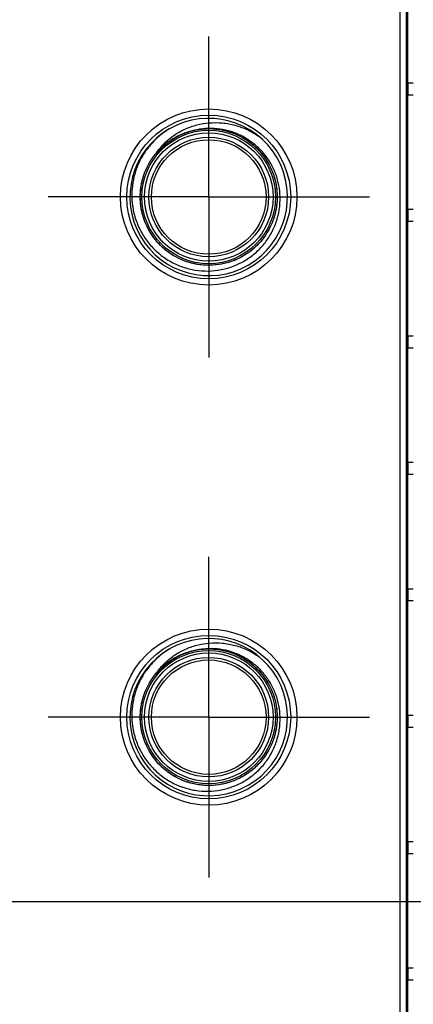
# Model space of a CAD drawing. Header units: inches. Extents: x 0.2 to 16.8, y 0.1 to 10.8.
# Tile 5 of 23: x 4.052 to 4.677, y 5.518 to 7.083. Entities that reach past the tile are written whole.
import ezdxf

# ---------------------------------------------------------------- set-up
doc = ezdxf.new("R2010")
doc.units = ezdxf.units.IN
doc.header["$LTSCALE"] = 0.935
doc.header["$MEASUREMENT"] = 0
doc.linetypes.add('CENTER', pattern=[0.6, 0.375, -0.075, 0.075, -0.075])
doc.layers.get('0').update_dxf_attribs({"linetype": 'CONTINUOUS'})
doc.layers.add('DEFAULT_1', color=7, linetype='CENTER')
doc.layers.add('DIMENSIONS', color=7, linetype='CONTINUOUS')
doc.styles.get("Standard").update_dxf_attribs({"font": 'txt', "width": 0.8})
doc.dimstyles.new('DIMSTYLE_1', dxfattribs={"dimtxt": 0.125, "dimasz": 0.18, "dimexe": 0.18, "dimexo": 0.0625, "dimgap": 0.09, "dimtad": 0, "dimtih": 1, "dimtoh": 1, "dimdec": 3, "dimzin": 4, "dimdsep": 46, "dimtxsty": 'STANDARD', "dimblk": '_FILLED', "dimblk1": '_FILLED', "dimblk2": '_FILLED', "dimcen": 0.09, "dimadec": 0, "dimazin": 0, "dimtp": 0.001, "dimtm": 0.001, "dimtfac": 1, "dimtdec": 3, "dimtofl": 0, "dimtmove": 0, "dimatfit": 3, "dimldrblk": '_FILLED', "dimfxl": 1, "dimtolj": 1, "dimtzin": 4, "dimarcsym": 0})

# ---------------------------------------------------------------- blocks, each defined once
blk = doc.blocks.new('*D2')
at = {"layer": 'DIMENSIONS', "color": 2, "linetype": 'CONTINUOUS'}
blk.add_line((5.2808, 5.6809), (2.3895, 5.6809), dxfattribs=at)
at = {"layer": 'DIMENSIONS', "color": 2, "linetype": 'CONTINUOUS', "width": 0.8}
for s, p in [('2.360', (1.002, 5.6184)), ('[', (1.627, 5.6184)), ('59.94', (1.727, 5.6184)), (']', (2.227, 5.6184)), ('-', (0.902, 5.6184))]:
    blk.add_text(s, height=0.125, dxfattribs=at).set_placement(p)
blk = doc.blocks.new('_FILLED')
at = {"color": 0, "linetype": 'BYBLOCK'}
blk.add_solid([(0, 0), (-1, 0.1736), (-1, -0.1736)], dxfattribs=at)
blk = doc.blocks.new('*D3')
at = {"layer": 'DIMENSIONS', "color": 2, "linetype": 'CONTINUOUS'}
blk.add_line((5.3698, 5.1489), (6.1642, 5.1489), dxfattribs=at)
at = {"layer": 'DIMENSIONS', "color": 2, "linetype": 'CONTINUOUS', "width": 0.8}
for s, p in [('2X -', (6.2267, 5.0864)), ('2.892', (6.6267, 5.0864)), ('[', (7.2517, 5.0864)), ('73.45', (7.3517, 5.0864)), (']', (7.8517, 5.0864))]:
    blk.add_text(s, height=0.125, dxfattribs=at).set_placement(p)
blk = doc.blocks.new('*D4')
at = {"layer": 'DIMENSIONS', "color": 2, "linetype": 'CONTINUOUS'}
blk.add_line((4.6779, 3.2196), (2.3895, 3.2196), dxfattribs=at)
at = {"layer": 'DIMENSIONS', "color": 2, "linetype": 'CONTINUOUS', "width": 0.8}
for s, p in [('[', (1.527, 3.1571)), (']', (2.227, 3.1571)), ('4.821', (0.902, 3.1571)), ('122.45', (1.627, 3.1571)), ('-', (0.802, 3.1571))]:
    blk.add_text(s, height=0.125, dxfattribs=at).set_placement(p)
blk = doc.blocks.new('*D6')
at = {"layer": 'DIMENSIONS', "color": 2, "linetype": 'CONTINUOUS'}
blk.add_line((5.2448, 4.5189), (2.3895, 4.5189), dxfattribs=at)
at = {"layer": 'DIMENSIONS', "color": 2, "linetype": 'CONTINUOUS', "width": 0.8}
for s, p in [('[', (1.627, 4.4564)), (']', (2.227, 4.4564)), ('2X -', (0.602, 4.4564)), ('3.522', (1.002, 4.4564)), ('89.45', (1.727, 4.4564))]:
    blk.add_text(s, height=0.125, dxfattribs=at).set_placement(p)
blk = doc.blocks.new('*D16')
at = {"layer": 'DIMENSIONS', "color": 2, "linetype": 'CONTINUOUS'}
for p, q in [((5.1828, 8.5003), (5.1828, 8.85)), ((5.1078, 8.4442), (5.1828, 8.5003)), ((5.1078, 5.9789), (5.1078, 8.4442))]:
    blk.add_line(p, q, dxfattribs=at)
at = {"layer": 'DIMENSIONS', "color": 2, "linetype": 'CONTINUOUS', "width": 0.8}
for s, p in [(']', (5.2453, 10.1375)), ('44.11', (5.2453, 9.6375)), ('[', (5.2453, 9.5375)), ('1.737', (5.2453, 8.9125))]:
    blk.add_text(s, height=0.125, rotation=90, dxfattribs=at).set_placement(p)
blk = doc.blocks.new('*D19')
at = {"layer": 'DIMENSIONS', "color": 2, "linetype": 'CONTINUOUS'}
blk.add_line((5.3698, 6.8914), (6.1642, 6.8914), dxfattribs=at)
at = {"layer": 'DIMENSIONS', "color": 2, "linetype": 'CONTINUOUS', "width": 0.8}
for s, p in [('[', (6.9517, 6.8289)), (']', (7.5517, 6.8289)), ('1.149', (6.3267, 6.8289)), ('29.19', (7.0517, 6.8289)), ('-', (6.2267, 6.8289))]:
    blk.add_text(s, height=0.125, dxfattribs=at).set_placement(p)

msp = doc.modelspace()

# ---------------------------------------------------------------- linework, layer by layer
at = {"color": 7, "linetype": 'CONTINUOUS'}
for p, q in [((4.666, 3.0235), (4.666, 8.1614)), ((4.656, 4.0614), (4.656, 8.1314)), ((4.668, 3.7674), (4.668, 7.7674)), ((4.6686, 6.9636), (4.6686, 6.9826)), ((4.6686, 6.9826), (4.6766, 6.9826)), ((4.6686, 6.9636), (4.6766, 6.9636)), ((4.6686, 6.7627), (4.6686, 6.7817)), ((4.6686, 6.7817), (4.6766, 6.7817)), ((4.6686, 6.7627), (4.6766, 6.7627)), ((4.6686, 6.5617), (4.6686, 6.5807)), ((4.6686, 6.5807), (4.6766, 6.5807)), ((4.6686, 6.5617), (4.6766, 6.5617)), ((4.6686, 6.3608), (4.6686, 6.3798)), ((4.6686, 6.3798), (4.6766, 6.3798)), ((4.6686, 6.3608), (4.6766, 6.3608)), ((4.6686, 6.1598), (4.6686, 6.1788)), ((4.6686, 6.1788), (4.6766, 6.1788)), ((4.6686, 6.1598), (4.6766, 6.1598)), ((4.6686, 5.9589), (4.6686, 5.9779)), ((4.6686, 5.9779), (4.6766, 5.9779)), ((4.6686, 5.9589), (4.6766, 5.9589)), ((4.6686, 5.7769), (4.6766, 5.7769)), ((4.6686, 5.7579), (4.6686, 5.7769)), ((4.6686, 5.7579), (4.6766, 5.7579)), ((4.6686, 5.576), (4.6766, 5.576)), ((4.6686, 5.557), (4.6686, 5.576)), ((4.6686, 5.557), (4.6766, 5.557))]:
    msp.add_line(p, q, dxfattribs=at)
for centre, radius in [((4.3523, 6.8013), 0.14), ((4.3523, 6.8013), 0.13), ((4.3523, 6.8013), 0.106), ((4.3523, 6.8013), 0.102), ((4.3523, 6.8013), 0.095), ((4.3523, 6.8013), 0.091), ((4.3523, 5.9746), 0.14), ((4.3523, 5.9746), 0.13), ((4.3523, 5.9746), 0.106), ((4.3523, 5.9746), 0.102), ((4.3523, 5.9746), 0.095), ((4.3523, 5.9746), 0.091)]:
    msp.add_circle(centre, radius, dxfattribs=at)
for centre in [(4.3523, 6.8013), (4.3523, 5.9746)]:
    msp.add_arc(centre, 0.125, 120.0571, 119.8434, dxfattribs=at)
for points, knots in [([(4.2805, 6.8851), (4.281, 6.8856), (4.2861, 6.8908), (4.2968, 6.8997), (4.3143, 6.9096), (4.3333, 6.9164), (4.3534, 6.9197), (4.3741, 6.9196), (4.3946, 6.9158), (4.4145, 6.9084), (4.4267, 6.9013), (4.4326, 6.8972)], [0, 0, 0, 0, 0.01111, 0.13137, 0.251795, 0.372815, 0.495096, 0.618802, 0.743984, 0.871132, 1, 1, 1, 1]), ([(4.2899, 6.9097), (4.2846, 6.9064), (4.2744, 6.8992), (4.261, 6.8862), (4.2497, 6.8714), (4.2408, 6.8552), (4.2344, 6.8378), (4.2307, 6.8197), (4.2301, 6.8074), (4.2302, 6.8013)], [0, 0, 0, 0, 0.143932, 0.28873, 0.431332, 0.572837, 0.71578, 0.85872, 1, 1, 1, 1]), ([(4.2693, 6.8714), (4.2734, 6.8763), (4.2826, 6.8854), (4.2985, 6.8964), (4.3161, 6.9044), (4.3349, 6.9091), (4.3542, 6.9105), (4.3734, 6.9085), (4.392, 6.9031), (4.4093, 6.8945), (4.4248, 6.8829), (4.4381, 6.8689), (4.4486, 6.8527), (4.4562, 6.8349), (4.4605, 6.816), (4.4614, 6.7967), (4.4588, 6.7775), (4.453, 6.7591), (4.4439, 6.742), (4.432, 6.7268), (4.4176, 6.7139), (4.4011, 6.7037), (4.3832, 6.6966), (4.3642, 6.6928), (4.3449, 6.6924), (4.3258, 6.6954), (4.3075, 6.7018), (4.2906, 6.7112), (4.2757, 6.7235), (4.2632, 6.7383), (4.2534, 6.755), (4.2468, 6.7731), (4.2435, 6.7922), (4.2436, 6.8115), (4.2471, 6.8306), (4.2539, 6.8487), (4.2638, 6.8653), (4.2765, 6.8799), (4.2915, 6.892), (4.3085, 6.9013), (4.3268, 6.9075), (4.3459, 6.9103), (4.3652, 6.9098), (4.3842, 6.9058), (4.4021, 6.8985), (4.4185, 6.8882), (4.4327, 6.8752), (4.4445, 6.8598), (4.4534, 6.8426), (4.4591, 6.8241), (4.4614, 6.8049), (4.4603, 6.7856), (4.4559, 6.7668), (4.4481, 6.7491), (4.4374, 6.733), (4.424, 6.719), (4.4084, 6.7077), (4.391, 6.6992), (4.3724, 6.694), (4.3531, 6.6922), (4.3338, 6.6937), (4.3151, 6.6987), (4.2976, 6.7068), (4.2818, 6.718), (4.2682, 6.7317), (4.2572, 6.7477), (4.2492, 6.7653), (4.2445, 6.784), (4.2431, 6.8033), (4.2452, 6.8225), (4.2506, 6.8411), (4.2592, 6.8584), (4.2699, 6.8728), (4.2781, 6.8808), (4.2819, 6.8841)], [0, 0, 0, 0, 0.013931, 0.027862, 0.041793, 0.055724, 0.069655, 0.083587, 0.097518, 0.111449, 0.12538, 0.139311, 0.153242, 0.167173, 0.181104, 0.195035, 0.208966, 0.222897, 0.236829, 0.25076, 0.264691, 0.278622, 0.292553, 0.306484, 0.320415, 0.334346, 0.348277, 0.362208, 0.376139, 0.390071, 0.404002, 0.417933, 0.431864, 0.445795, 0.459726, 0.473657, 0.487588, 0.501519, 0.51545, 0.529381, 0.543313, 0.557244, 0.571175, 0.585106, 0.599037, 0.612968, 0.626899, 0.64083, 0.654761, 0.668692, 0.682623, 0.696555, 0.710486, 0.724417, 0.738348, 0.752279, 0.76621, 0.780141, 0.794072, 0.808003, 0.821934, 0.835865, 0.849797, 0.863728, 0.877659, 0.89159, 0.905521, 0.919452, 0.933383, 0.947314, 0.961245, 0.975176, 0.989107, 1, 1, 1, 1]), ([(4.283, 6.8849), (4.2879, 6.889), (4.2985, 6.8964), (4.3161, 6.9044), (4.3349, 6.9091), (4.3542, 6.9105), (4.3734, 6.9085), (4.392, 6.9031), (4.4093, 6.8945), (4.4248, 6.8829), (4.4381, 6.8689), (4.4486, 6.8527), (4.4562, 6.8349), (4.4605, 6.816), (4.4614, 6.7967), (4.4588, 6.7775), (4.453, 6.7591), (4.4439, 6.742), (4.432, 6.7268), (4.4176, 6.7139), (4.4011, 6.7037), (4.3832, 6.6966), (4.3642, 6.6928), (4.3449, 6.6924), (4.3258, 6.6954), (4.3075, 6.7018), (4.2906, 6.7112), (4.2757, 6.7235), (4.2632, 6.7383), (4.2534, 6.755), (4.2468, 6.7731), (4.2435, 6.7922), (4.2436, 6.8115), (4.2471, 6.8306), (4.2539, 6.8487), (4.2638, 6.8653), (4.2765, 6.8799), (4.2915, 6.892), (4.3085, 6.9013), (4.3268, 6.9075), (4.3459, 6.9103), (4.3652, 6.9098), (4.3842, 6.9058), (4.4021, 6.8985), (4.4185, 6.8882), (4.4327, 6.8752), (4.4445, 6.8598), (4.4534, 6.8426), (4.4591, 6.8241), (4.4614, 6.8049), (4.4603, 6.7856), (4.4559, 6.7668), (4.4481, 6.7491), (4.4374, 6.733), (4.424, 6.719), (4.4084, 6.7077), (4.391, 6.6992), (4.3724, 6.694), (4.3531, 6.6922), (4.3338, 6.6937), (4.3151, 6.6987), (4.2976, 6.7068), (4.2818, 6.718), (4.2682, 6.7317), (4.2572, 6.7477), (4.2492, 6.7653), (4.2445, 6.784), (4.2431, 6.8033), (4.2452, 6.8225), (4.2506, 6.8411), (4.2592, 6.8584), (4.2699, 6.8728), (4.2781, 6.8808), (4.2819, 6.8841)], [0, 0, 0, 0, 0.014128, 0.028256, 0.042384, 0.056512, 0.07064, 0.084767, 0.098895, 0.113023, 0.127151, 0.141279, 0.155407, 0.169535, 0.183663, 0.197791, 0.211919, 0.226047, 0.240174, 0.254302, 0.26843, 0.282558, 0.296686, 0.310814, 0.324942, 0.33907, 0.353198, 0.367326, 0.381453, 0.395581, 0.409709, 0.423837, 0.437965, 0.452093, 0.466221, 0.480349, 0.494477, 0.508605, 0.522733, 0.53686, 0.550988, 0.565116, 0.579244, 0.593372, 0.6075, 0.621628, 0.635756, 0.649884, 0.664012, 0.67814, 0.692267, 0.706395, 0.720523, 0.734651, 0.748779, 0.762907, 0.777035, 0.791163, 0.805291, 0.819419, 0.833547, 0.847674, 0.861802, 0.87593, 0.890058, 0.904186, 0.918314, 0.932442, 0.94657, 0.960698, 0.974826, 0.988954, 1, 1, 1, 1]), ([(4.283, 6.8849), (4.2879, 6.889), (4.2985, 6.8964), (4.3161, 6.9044), (4.3349, 6.9091), (4.3542, 6.9105), (4.3734, 6.9085), (4.392, 6.9031), (4.4093, 6.8945), (4.4248, 6.8829), (4.4381, 6.8689), (4.4486, 6.8527), (4.4562, 6.8349), (4.4605, 6.816), (4.4614, 6.7967), (4.4588, 6.7775), (4.453, 6.7591), (4.4439, 6.742), (4.432, 6.7268), (4.4176, 6.7139), (4.4011, 6.7037), (4.3832, 6.6966), (4.3642, 6.6928), (4.3449, 6.6924), (4.3258, 6.6954), (4.3075, 6.7018), (4.2906, 6.7112), (4.2757, 6.7235), (4.2632, 6.7383), (4.2534, 6.755), (4.2468, 6.7731), (4.2435, 6.7922), (4.2436, 6.8115), (4.2471, 6.8306), (4.2539, 6.8487), (4.2638, 6.8653), (4.2765, 6.8799), (4.2915, 6.892), (4.3085, 6.9013), (4.3268, 6.9075), (4.3459, 6.9103), (4.3652, 6.9098), (4.3842, 6.9058), (4.4021, 6.8985), (4.4185, 6.8882), (4.4327, 6.8752), (4.4445, 6.8598), (4.4534, 6.8426), (4.4591, 6.8241), (4.4614, 6.8049), (4.4603, 6.7856), (4.4559, 6.7668), (4.4481, 6.7491), (4.4374, 6.733), (4.424, 6.719), (4.4084, 6.7077), (4.391, 6.6992), (4.3724, 6.694), (4.3531, 6.6922), (4.3338, 6.6937), (4.3151, 6.6987), (4.2976, 6.7068), (4.2818, 6.718), (4.2682, 6.7317), (4.2572, 6.7477), (4.2492, 6.7653), (4.2445, 6.784), (4.2431, 6.8033), (4.2452, 6.8225), (4.2506, 6.8411), (4.2592, 6.8584), (4.2707, 6.8739), (4.2848, 6.8872), (4.301, 6.8977), (4.315, 6.9036), (4.3233, 6.906), (4.3255, 6.9066)], [0, 0, 0, 0, 0.013633, 0.027266, 0.040899, 0.054532, 0.068165, 0.081798, 0.09543, 0.109063, 0.122696, 0.136329, 0.149962, 0.163595, 0.177228, 0.190861, 0.204494, 0.218127, 0.23176, 0.245393, 0.259026, 0.272659, 0.286291, 0.299924, 0.313557, 0.32719, 0.340823, 0.354456, 0.368089, 0.381722, 0.395355, 0.408988, 0.422621, 0.436254, 0.449887, 0.463519, 0.477152, 0.490785, 0.504418, 0.518051, 0.531684, 0.545317, 0.55895, 0.572583, 0.586216, 0.599849, 0.613482, 0.627115, 0.640747, 0.65438, 0.668013, 0.681646, 0.695279, 0.708912, 0.722545, 0.736178, 0.749811, 0.763444, 0.777077, 0.79071, 0.804343, 0.817976, 0.831608, 0.845241, 0.858874, 0.872507, 0.88614, 0.899773, 0.913406, 0.927039, 0.940672, 0.954305, 0.967938, 0.981571, 0.995204, 1, 1, 1, 1]), ([(4.3304, 6.9077), (4.3319, 6.908), (4.3398, 6.9095), (4.3542, 6.9105), (4.3734, 6.9085), (4.392, 6.9031), (4.4093, 6.8945), (4.4248, 6.8829), (4.4381, 6.8689), (4.4486, 6.8527), (4.4562, 6.8349), (4.4605, 6.816), (4.4614, 6.7967), (4.4588, 6.7775), (4.453, 6.7591), (4.4439, 6.742), (4.432, 6.7268), (4.4176, 6.7139), (4.4011, 6.7037), (4.3832, 6.6966), (4.3642, 6.6928), (4.3449, 6.6924), (4.3258, 6.6954), (4.3075, 6.7018), (4.2906, 6.7112), (4.2757, 6.7235), (4.2632, 6.7383), (4.2534, 6.755), (4.2468, 6.7731), (4.2435, 6.7922), (4.2436, 6.8115), (4.2471, 6.8306), (4.2539, 6.8487), (4.2638, 6.8653), (4.2765, 6.8799), (4.2915, 6.892), (4.3085, 6.9013), (4.3268, 6.9075), (4.3459, 6.9103), (4.3652, 6.9098), (4.3842, 6.9058), (4.4021, 6.8985), (4.4185, 6.8882), (4.4327, 6.8752), (4.4445, 6.8598), (4.4534, 6.8426), (4.4591, 6.8241), (4.4614, 6.8049), (4.4603, 6.7856), (4.4559, 6.7668), (4.4481, 6.7491), (4.4374, 6.733), (4.424, 6.719), (4.4084, 6.7077), (4.391, 6.6992), (4.3724, 6.694), (4.3531, 6.6922), (4.3338, 6.6937), (4.3151, 6.6987), (4.2976, 6.7068), (4.2818, 6.718), (4.2682, 6.7317), (4.2572, 6.7477), (4.2492, 6.7653), (4.2445, 6.784), (4.2431, 6.8033), (4.2452, 6.8225), (4.2506, 6.8411), (4.2592, 6.8584), (4.2707, 6.8739), (4.2848, 6.8872), (4.301, 6.8977), (4.315, 6.9036), (4.3233, 6.906), (4.3255, 6.9066)], [0, 0, 0, 0, 0.003377, 0.017543, 0.031709, 0.045876, 0.060042, 0.074208, 0.088374, 0.102541, 0.116707, 0.130873, 0.145039, 0.159206, 0.173372, 0.187538, 0.201705, 0.215871, 0.230037, 0.244203, 0.25837, 0.272536, 0.286702, 0.300868, 0.315035, 0.329201, 0.343367, 0.357534, 0.3717, 0.385866, 0.400032, 0.414199, 0.428365, 0.442531, 0.456697, 0.470864, 0.48503, 0.499196, 0.513363, 0.527529, 0.541695, 0.555861, 0.570028, 0.584194, 0.59836, 0.612527, 0.626693, 0.640859, 0.655025, 0.669192, 0.683358, 0.697524, 0.71169, 0.725857, 0.740023, 0.754189, 0.768356, 0.782522, 0.796688, 0.810854, 0.825021, 0.839187, 0.853353, 0.867519, 0.881686, 0.895852, 0.910018, 0.924185, 0.938351, 0.952517, 0.966683, 0.98085, 0.995016, 1, 1, 1, 1]), ([(4.3429, 6.9095), (4.3407, 6.9093), (4.3364, 6.9087), (4.3303, 6.9074), (4.3248, 6.906), (4.3198, 6.9045), (4.3152, 6.9028), (4.3111, 6.9011), (4.3073, 6.8994), (4.3039, 6.8977), (4.3009, 6.8961), (4.2981, 6.8945), (4.2957, 6.893), (4.2935, 6.8915), (4.2915, 6.8902), (4.2897, 6.889), (4.2882, 6.8878), (4.2867, 6.8867), (4.2854, 6.8857), (4.2843, 6.8847), (4.2833, 6.884), (4.2828, 6.8835), (4.2826, 6.8834)], [0, 0, 0, 0, 0.102375, 0.195338, 0.280106, 0.357965, 0.430169, 0.497338, 0.559377, 0.616262, 0.668213, 0.715565, 0.758635, 0.797753, 0.83326, 0.865499, 0.894818, 0.921567, 0.946097, 0.968758, 0.989903, 1, 1, 1, 1]), ([(4.3304, 6.9077), (4.3319, 6.908), (4.3342, 6.9084), (4.3364, 6.9088), (4.3371, 6.9089)], [0, 0, 0, 0, 0.679427, 1, 1, 1, 1]), ([(4.4655, 6.8013), (4.4654, 6.8075), (4.4641, 6.8198), (4.4591, 6.8377), (4.4513, 6.8545), (4.4408, 6.8698), (4.4279, 6.8832), (4.413, 6.8943), (4.3965, 6.9026), (4.379, 6.9081), (4.361, 6.9106), (4.3489, 6.9102), (4.3429, 6.9095)], [0, 0, 0, 0, 0.10082, 0.201278, 0.301942, 0.401894, 0.502728, 0.60408, 0.704548, 0.803542, 0.901866, 1, 1, 1, 1]), ([(4.2826, 6.8834), (4.2825, 6.8832), (4.282, 6.8828), (4.2812, 6.8821), (4.2803, 6.8813), (4.2795, 6.8806), (4.2787, 6.8799), (4.2779, 6.8792), (4.2772, 6.8785), (4.2766, 6.8779), (4.276, 6.8773), (4.2754, 6.8768), (4.2749, 6.8762), (4.2744, 6.8757), (4.274, 6.8753), (4.2736, 6.8748), (4.2732, 6.8744), (4.2728, 6.8741), (4.2724, 6.8737), (4.2721, 6.8734), (4.2718, 6.873), (4.2715, 6.8727), (4.2713, 6.8725), (4.2711, 6.8722), (4.2708, 6.872), (4.2706, 6.8718), (4.2705, 6.8716), (4.2703, 6.8714), (4.2701, 6.8712), (4.27, 6.8711), (4.2699, 6.871), (4.2697, 6.8708), (4.2696, 6.8707), (4.2695, 6.8706), (4.2694, 6.8705), (4.2694, 6.8705), (4.2693, 6.8704), (4.2692, 6.8703), (4.2692, 6.8702), (4.2691, 6.8702), (4.269, 6.8701), (4.269, 6.8701), (4.2689, 6.87), (4.2689, 6.8699), (4.2688, 6.8699), (4.2687, 6.8698), (4.2687, 6.8698), (4.2686, 6.8697), (4.2685, 6.8696), (4.2684, 6.8695), (4.2683, 6.8695), (4.2683, 6.8694), (4.2682, 6.8694), (4.2682, 6.8695), (4.2682, 6.8696), (4.2682, 6.8697), (4.2683, 6.8698), (4.2683, 6.8699), (4.2684, 6.87), (4.2685, 6.8701), (4.2685, 6.8702), (4.2686, 6.8703), (4.2687, 6.8704), (4.2687, 6.8706), (4.2688, 6.8707), (4.2689, 6.8709), (4.269, 6.871), (4.2692, 6.8712), (4.2693, 6.8713), (4.2693, 6.8714)], [0, 0, 0, 0, 0.029404, 0.08579, 0.139155, 0.189603, 0.237237, 0.282164, 0.324489, 0.364319, 0.401762, 0.436924, 0.469915, 0.500842, 0.529814, 0.556937, 0.58232, 0.606114, 0.628398, 0.649209, 0.668583, 0.686567, 0.703212, 0.718578, 0.732727, 0.745728, 0.757648, 0.768558, 0.778526, 0.787622, 0.795912, 0.803464, 0.810345, 0.816618, 0.82235, 0.827603, 0.832442, 0.83693, 0.841131, 0.845108, 0.848923, 0.852641, 0.856325, 0.860036, 0.863838, 0.867794, 0.871964, 0.876409, 0.881201, 0.886274, 0.891242, 0.895651, 0.898494, 0.902253, 0.906724, 0.911182, 0.915707, 0.920349, 0.925172, 0.930248, 0.935652, 0.941462, 0.94776, 0.954627, 0.962143, 0.970384, 0.979413, 0.989276, 1, 1, 1, 1]), ([(4.2302, 6.8013), (4.2304, 6.7943), (4.2319, 6.7802), (4.2379, 6.7599), (4.2472, 6.7409), (4.2596, 6.7241), (4.2745, 6.7097), (4.2917, 6.698), (4.3107, 6.6896), (4.3308, 6.6845), (4.3515, 6.6831), (4.3721, 6.6852), (4.3917, 6.6909), (4.41, 6.6998), (4.4264, 6.7117), (4.4405, 6.7263), (4.4518, 6.743), (4.46, 6.7616), (4.4648, 6.7812), (4.4657, 6.7947), (4.4655, 6.8013)], [0, 0, 0, 0, 0.056992, 0.114479, 0.17157, 0.227611, 0.283408, 0.339593, 0.39547, 0.451, 0.507176, 0.563196, 0.618246, 0.672761, 0.727427, 0.782087, 0.83629, 0.891107, 0.945962, 1, 1, 1, 1]), ([(4.2805, 6.0583), (4.281, 6.0588), (4.2861, 6.064), (4.2968, 6.0729), (4.3143, 6.0829), (4.3333, 6.0896), (4.3534, 6.093), (4.3741, 6.0928), (4.3946, 6.089), (4.4145, 6.0817), (4.4267, 6.0745), (4.4326, 6.0704)], [0, 0, 0, 0, 0.01111, 0.13137, 0.251795, 0.372815, 0.495096, 0.618802, 0.743984, 0.871132, 1, 1, 1, 1]), ([(4.2899, 6.0829), (4.2846, 6.0797), (4.2744, 6.0724), (4.261, 6.0594), (4.2497, 6.0446), (4.2408, 6.0284), (4.2344, 6.0111), (4.2307, 5.993), (4.2301, 5.9807), (4.2302, 5.9746)], [0, 0, 0, 0, 0.143932, 0.28873, 0.431332, 0.572837, 0.71578, 0.85872, 1, 1, 1, 1]), ([(4.2693, 6.0446), (4.2734, 6.0495), (4.2826, 6.0586), (4.2985, 6.0696), (4.3161, 6.0776), (4.3349, 6.0824), (4.3542, 6.0837), (4.3734, 6.0817), (4.392, 6.0763), (4.4093, 6.0677), (4.4248, 6.0562), (4.4381, 6.0421), (4.4486, 6.0259), (4.4562, 6.0081), (4.4605, 5.9892), (4.4614, 5.9699), (4.4588, 5.9508), (4.453, 5.9323), (4.4439, 5.9152), (4.432, 5.9), (4.4176, 5.8871), (4.4011, 5.8769), (4.3832, 5.8698), (4.3642, 5.866), (4.3449, 5.8656), (4.3258, 5.8687), (4.3075, 5.875), (4.2906, 5.8845), (4.2757, 5.8968), (4.2632, 5.9115), (4.2534, 5.9282), (4.2468, 5.9464), (4.2435, 5.9654), (4.2436, 5.9848), (4.2471, 6.0038), (4.2539, 6.0219), (4.2638, 6.0385), (4.2765, 6.0531), (4.2915, 6.0653), (4.3085, 6.0746), (4.3268, 6.0807), (4.3459, 6.0836), (4.3652, 6.083), (4.3842, 6.079), (4.4021, 6.0717), (4.4185, 6.0614), (4.4327, 6.0484), (4.4445, 6.033), (4.4534, 6.0158), (4.4591, 5.9974), (4.4614, 5.9782), (4.4603, 5.9589), (4.4559, 5.94), (4.4481, 5.9223), (4.4374, 5.9062), (4.424, 5.8923), (4.4084, 5.8809), (4.391, 5.8725), (4.3724, 5.8673), (4.3531, 5.8654), (4.3338, 5.867), (4.3151, 5.8719), (4.2976, 5.8801), (4.2818, 5.8912), (4.2682, 5.905), (4.2572, 5.9209), (4.2492, 5.9385), (4.2445, 5.9572), (4.2431, 5.9765), (4.2452, 5.9958), (4.2506, 6.0143), (4.2592, 6.0316), (4.2699, 6.046), (4.2781, 6.0541), (4.2819, 6.0573)], [0, 0, 0, 0, 0.013931, 0.027862, 0.041793, 0.055724, 0.069655, 0.083587, 0.097518, 0.111449, 0.12538, 0.139311, 0.153242, 0.167173, 0.181104, 0.195035, 0.208966, 0.222897, 0.236829, 0.25076, 0.264691, 0.278622, 0.292553, 0.306484, 0.320415, 0.334346, 0.348277, 0.362208, 0.376139, 0.390071, 0.404002, 0.417933, 0.431864, 0.445795, 0.459726, 0.473657, 0.487588, 0.501519, 0.51545, 0.529381, 0.543313, 0.557244, 0.571175, 0.585106, 0.599037, 0.612968, 0.626899, 0.64083, 0.654761, 0.668692, 0.682623, 0.696555, 0.710486, 0.724417, 0.738348, 0.752279, 0.76621, 0.780141, 0.794072, 0.808003, 0.821934, 0.835865, 0.849797, 0.863728, 0.877659, 0.89159, 0.905521, 0.919452, 0.933383, 0.947314, 0.961245, 0.975176, 0.989107, 1, 1, 1, 1]), ([(4.283, 6.0582), (4.2879, 6.0623), (4.2985, 6.0696), (4.3161, 6.0776), (4.3349, 6.0824), (4.3542, 6.0837), (4.3734, 6.0817), (4.392, 6.0763), (4.4093, 6.0677), (4.4248, 6.0562), (4.4381, 6.0421), (4.4486, 6.0259), (4.4562, 6.0081), (4.4605, 5.9892), (4.4614, 5.9699), (4.4588, 5.9508), (4.453, 5.9323), (4.4439, 5.9152), (4.432, 5.9), (4.4176, 5.8871), (4.4011, 5.8769), (4.3832, 5.8698), (4.3642, 5.866), (4.3449, 5.8656), (4.3258, 5.8687), (4.3075, 5.875), (4.2906, 5.8845), (4.2757, 5.8968), (4.2632, 5.9115), (4.2534, 5.9282), (4.2468, 5.9464), (4.2435, 5.9654), (4.2436, 5.9848), (4.2471, 6.0038), (4.2539, 6.0219), (4.2638, 6.0385), (4.2765, 6.0531), (4.2915, 6.0653), (4.3085, 6.0746), (4.3268, 6.0807), (4.3459, 6.0836), (4.3652, 6.083), (4.3842, 6.079), (4.4021, 6.0717), (4.4185, 6.0614), (4.4327, 6.0484), (4.4445, 6.033), (4.4534, 6.0158), (4.4591, 5.9974), (4.4614, 5.9782), (4.4603, 5.9589), (4.4559, 5.94), (4.4481, 5.9223), (4.4374, 5.9062), (4.424, 5.8923), (4.4084, 5.8809), (4.391, 5.8725), (4.3724, 5.8673), (4.3531, 5.8654), (4.3338, 5.867), (4.3151, 5.8719), (4.2976, 5.8801), (4.2818, 5.8912), (4.2682, 5.905), (4.2572, 5.9209), (4.2492, 5.9385), (4.2445, 5.9572), (4.2431, 5.9765), (4.2452, 5.9958), (4.2506, 6.0143), (4.2592, 6.0316), (4.2699, 6.046), (4.2781, 6.0541), (4.2819, 6.0573)], [0, 0, 0, 0, 0.014128, 0.028256, 0.042384, 0.056512, 0.07064, 0.084767, 0.098895, 0.113023, 0.127151, 0.141279, 0.155407, 0.169535, 0.183663, 0.197791, 0.211919, 0.226047, 0.240174, 0.254302, 0.26843, 0.282558, 0.296686, 0.310814, 0.324942, 0.33907, 0.353198, 0.367326, 0.381453, 0.395581, 0.409709, 0.423837, 0.437965, 0.452093, 0.466221, 0.480349, 0.494477, 0.508605, 0.522733, 0.53686, 0.550988, 0.565116, 0.579244, 0.593372, 0.6075, 0.621628, 0.635756, 0.649884, 0.664012, 0.67814, 0.692267, 0.706395, 0.720523, 0.734651, 0.748779, 0.762907, 0.777035, 0.791163, 0.805291, 0.819419, 0.833547, 0.847674, 0.861802, 0.87593, 0.890058, 0.904186, 0.918314, 0.932442, 0.94657, 0.960698, 0.974826, 0.988954, 1, 1, 1, 1]), ([(4.283, 6.0582), (4.2879, 6.0623), (4.2985, 6.0696), (4.3161, 6.0776), (4.3349, 6.0824), (4.3542, 6.0837), (4.3734, 6.0817), (4.392, 6.0763), (4.4093, 6.0677), (4.4248, 6.0562), (4.4381, 6.0421), (4.4486, 6.0259), (4.4562, 6.0081), (4.4605, 5.9892), (4.4614, 5.9699), (4.4588, 5.9508), (4.453, 5.9323), (4.4439, 5.9152), (4.432, 5.9), (4.4176, 5.8871), (4.4011, 5.8769), (4.3832, 5.8698), (4.3642, 5.866), (4.3449, 5.8656), (4.3258, 5.8687), (4.3075, 5.875), (4.2906, 5.8845), (4.2757, 5.8968), (4.2632, 5.9115), (4.2534, 5.9282), (4.2468, 5.9464), (4.2435, 5.9654), (4.2436, 5.9848), (4.2471, 6.0038), (4.2539, 6.0219), (4.2638, 6.0385), (4.2765, 6.0531), (4.2915, 6.0653), (4.3085, 6.0746), (4.3268, 6.0807), (4.3459, 6.0836), (4.3652, 6.083), (4.3842, 6.079), (4.4021, 6.0717), (4.4185, 6.0614), (4.4327, 6.0484), (4.4445, 6.033), (4.4534, 6.0158), (4.4591, 5.9974), (4.4614, 5.9782), (4.4603, 5.9589), (4.4559, 5.94), (4.4481, 5.9223), (4.4374, 5.9062), (4.424, 5.8923), (4.4084, 5.8809), (4.391, 5.8725), (4.3724, 5.8673), (4.3531, 5.8654), (4.3338, 5.867), (4.3151, 5.8719), (4.2976, 5.8801), (4.2818, 5.8912), (4.2682, 5.905), (4.2572, 5.9209), (4.2492, 5.9385), (4.2445, 5.9572), (4.2431, 5.9765), (4.2452, 5.9958), (4.2506, 6.0143), (4.2592, 6.0316), (4.2707, 6.0472), (4.2848, 6.0604), (4.301, 6.071), (4.315, 6.0769), (4.3233, 6.0793), (4.3255, 6.0798)], [0, 0, 0, 0, 0.013633, 0.027266, 0.040899, 0.054532, 0.068165, 0.081798, 0.09543, 0.109063, 0.122696, 0.136329, 0.149962, 0.163595, 0.177228, 0.190861, 0.204494, 0.218127, 0.23176, 0.245393, 0.259026, 0.272659, 0.286291, 0.299924, 0.313557, 0.32719, 0.340823, 0.354456, 0.368089, 0.381722, 0.395355, 0.408988, 0.422621, 0.436254, 0.449887, 0.463519, 0.477152, 0.490785, 0.504418, 0.518051, 0.531684, 0.545317, 0.55895, 0.572583, 0.586216, 0.599849, 0.613482, 0.627115, 0.640747, 0.65438, 0.668013, 0.681646, 0.695279, 0.708912, 0.722545, 0.736178, 0.749811, 0.763444, 0.777077, 0.79071, 0.804343, 0.817976, 0.831608, 0.845241, 0.858874, 0.872507, 0.88614, 0.899773, 0.913406, 0.927039, 0.940672, 0.954305, 0.967938, 0.981571, 0.995204, 1, 1, 1, 1]), ([(4.3304, 6.081), (4.3319, 6.0813), (4.3398, 6.0827), (4.3542, 6.0837), (4.3734, 6.0817), (4.392, 6.0763), (4.4093, 6.0677), (4.4248, 6.0562), (4.4381, 6.0421), (4.4486, 6.0259), (4.4562, 6.0081), (4.4605, 5.9892), (4.4614, 5.9699), (4.4588, 5.9508), (4.453, 5.9323), (4.4439, 5.9152), (4.432, 5.9), (4.4176, 5.8871), (4.4011, 5.8769), (4.3832, 5.8698), (4.3642, 5.866), (4.3449, 5.8656), (4.3258, 5.8687), (4.3075, 5.875), (4.2906, 5.8845), (4.2757, 5.8968), (4.2632, 5.9115), (4.2534, 5.9282), (4.2468, 5.9464), (4.2435, 5.9654), (4.2436, 5.9848), (4.2471, 6.0038), (4.2539, 6.0219), (4.2638, 6.0385), (4.2765, 6.0531), (4.2915, 6.0653), (4.3085, 6.0746), (4.3268, 6.0807), (4.3459, 6.0836), (4.3652, 6.083), (4.3842, 6.079), (4.4021, 6.0717), (4.4185, 6.0614), (4.4327, 6.0484), (4.4445, 6.033), (4.4534, 6.0158), (4.4591, 5.9974), (4.4614, 5.9782), (4.4603, 5.9589), (4.4559, 5.94), (4.4481, 5.9223), (4.4374, 5.9062), (4.424, 5.8923), (4.4084, 5.8809), (4.391, 5.8725), (4.3724, 5.8673), (4.3531, 5.8654), (4.3338, 5.867), (4.3151, 5.8719), (4.2976, 5.8801), (4.2818, 5.8912), (4.2682, 5.905), (4.2572, 5.9209), (4.2492, 5.9385), (4.2445, 5.9572), (4.2431, 5.9765), (4.2452, 5.9958), (4.2506, 6.0143), (4.2592, 6.0316), (4.2707, 6.0472), (4.2848, 6.0604), (4.301, 6.071), (4.315, 6.0769), (4.3233, 6.0793), (4.3255, 6.0798)], [0, 0, 0, 0, 0.003377, 0.017543, 0.031709, 0.045876, 0.060042, 0.074208, 0.088374, 0.102541, 0.116707, 0.130873, 0.145039, 0.159206, 0.173372, 0.187538, 0.201705, 0.215871, 0.230037, 0.244203, 0.25837, 0.272536, 0.286702, 0.300868, 0.315035, 0.329201, 0.343367, 0.357534, 0.3717, 0.385866, 0.400032, 0.414199, 0.428365, 0.442531, 0.456697, 0.470864, 0.48503, 0.499196, 0.513363, 0.527529, 0.541695, 0.555861, 0.570028, 0.584194, 0.59836, 0.612527, 0.626693, 0.640859, 0.655025, 0.669192, 0.683358, 0.697524, 0.71169, 0.725857, 0.740023, 0.754189, 0.768356, 0.782522, 0.796688, 0.810854, 0.825021, 0.839187, 0.853353, 0.867519, 0.881686, 0.895852, 0.910018, 0.924185, 0.938351, 0.952517, 0.966683, 0.98085, 0.995016, 1, 1, 1, 1]), ([(4.3429, 6.0828), (4.3407, 6.0825), (4.3364, 6.0819), (4.3303, 6.0807), (4.3248, 6.0792), (4.3198, 6.0777), (4.3152, 6.076), (4.3111, 6.0744), (4.3073, 6.0726), (4.3039, 6.0709), (4.3009, 6.0693), (4.2981, 6.0677), (4.2957, 6.0662), (4.2935, 6.0648), (4.2915, 6.0634), (4.2897, 6.0622), (4.2882, 6.061), (4.2867, 6.0599), (4.2854, 6.0589), (4.2843, 6.058), (4.2833, 6.0572), (4.2828, 6.0567), (4.2826, 6.0566)], [0, 0, 0, 0, 0.102375, 0.195338, 0.280106, 0.357965, 0.430169, 0.497338, 0.559377, 0.616262, 0.668213, 0.715565, 0.758635, 0.797753, 0.83326, 0.865499, 0.894818, 0.921567, 0.946097, 0.968758, 0.989903, 1, 1, 1, 1]), ([(4.3304, 6.081), (4.3319, 6.0813), (4.3342, 6.0817), (4.3364, 6.082), (4.3371, 6.0821)], [0, 0, 0, 0, 0.679427, 1, 1, 1, 1]), ([(4.4655, 5.9746), (4.4654, 5.9807), (4.4641, 5.9931), (4.4591, 6.0109), (4.4513, 6.0277), (4.4408, 6.043), (4.4279, 6.0564), (4.413, 6.0675), (4.3965, 6.0759), (4.379, 6.0813), (4.361, 6.0838), (4.3489, 6.0835), (4.3429, 6.0828)], [0, 0, 0, 0, 0.10082, 0.201278, 0.301942, 0.401894, 0.502728, 0.60408, 0.704548, 0.803542, 0.901866, 1, 1, 1, 1]), ([(4.2826, 6.0566), (4.2825, 6.0565), (4.282, 6.056), (4.2812, 6.0554), (4.2803, 6.0546), (4.2795, 6.0538), (4.2787, 6.0531), (4.2779, 6.0524), (4.2772, 6.0517), (4.2766, 6.0511), (4.276, 6.0505), (4.2754, 6.05), (4.2749, 6.0495), (4.2744, 6.049), (4.274, 6.0485), (4.2736, 6.0481), (4.2732, 6.0477), (4.2728, 6.0473), (4.2724, 6.0469), (4.2721, 6.0466), (4.2718, 6.0463), (4.2715, 6.046), (4.2713, 6.0457), (4.2711, 6.0455), (4.2708, 6.0452), (4.2706, 6.045), (4.2705, 6.0448), (4.2703, 6.0446), (4.2701, 6.0445), (4.27, 6.0443), (4.2699, 6.0442), (4.2697, 6.0441), (4.2696, 6.044), (4.2695, 6.0439), (4.2694, 6.0438), (4.2694, 6.0437), (4.2693, 6.0436), (4.2692, 6.0435), (4.2692, 6.0435), (4.2691, 6.0434), (4.269, 6.0433), (4.269, 6.0433), (4.2689, 6.0432), (4.2689, 6.0432), (4.2688, 6.0431), (4.2687, 6.043), (4.2687, 6.043), (4.2686, 6.0429), (4.2685, 6.0428), (4.2684, 6.0428), (4.2683, 6.0427), (4.2683, 6.0427), (4.2682, 6.0427), (4.2682, 6.0428), (4.2682, 6.0429), (4.2682, 6.0429), (4.2683, 6.043), (4.2683, 6.0431), (4.2684, 6.0432), (4.2685, 6.0433), (4.2685, 6.0434), (4.2686, 6.0435), (4.2687, 6.0437), (4.2687, 6.0438), (4.2688, 6.0439), (4.2689, 6.0441), (4.269, 6.0443), (4.2692, 6.0444), (4.2693, 6.0446), (4.2693, 6.0446)], [0, 0, 0, 0, 0.029404, 0.08579, 0.139155, 0.189603, 0.237237, 0.282164, 0.324489, 0.364319, 0.401762, 0.436924, 0.469915, 0.500842, 0.529814, 0.556937, 0.58232, 0.606114, 0.628398, 0.649209, 0.668583, 0.686567, 0.703212, 0.718578, 0.732727, 0.745728, 0.757648, 0.768558, 0.778526, 0.787622, 0.795912, 0.803464, 0.810345, 0.816618, 0.82235, 0.827603, 0.832442, 0.83693, 0.841131, 0.845108, 0.848923, 0.852641, 0.856325, 0.860036, 0.863838, 0.867794, 0.871964, 0.876409, 0.881201, 0.886274, 0.891242, 0.895651, 0.898494, 0.902253, 0.906724, 0.911182, 0.915707, 0.920349, 0.925172, 0.930248, 0.935652, 0.941462, 0.94776, 0.954627, 0.962143, 0.970384, 0.979413, 0.989276, 1, 1, 1, 1]), ([(4.2302, 5.9746), (4.2304, 5.9676), (4.2319, 5.9535), (4.2379, 5.9331), (4.2472, 5.9142), (4.2596, 5.8973), (4.2745, 5.8829), (4.2917, 5.8713), (4.3107, 5.8628), (4.3308, 5.8578), (4.3515, 5.8563), (4.3721, 5.8585), (4.3917, 5.8641), (4.41, 5.873), (4.4264, 5.8849), (4.4405, 5.8995), (4.4518, 5.9163), (4.46, 5.9348), (4.4648, 5.9545), (4.4657, 5.9679), (4.4655, 5.9746)], [0, 0, 0, 0, 0.056992, 0.114479, 0.17157, 0.227611, 0.283408, 0.339593, 0.39547, 0.451, 0.507176, 0.563196, 0.618246, 0.672761, 0.727427, 0.782087, 0.83629, 0.891107, 0.945962, 1, 1, 1, 1])]:
    msp.add_open_spline(points, degree=3, knots=knots, dxfattribs=at)
for points in [[(4.2901, 6.9098), (4.29, 6.9097), (4.29, 6.9097), (4.2899, 6.9097)], [(4.2693, 6.8714), (4.2727, 6.8763), (4.2764, 6.8809), (4.2805, 6.8851)], [(4.2901, 6.083), (4.29, 6.083), (4.29, 6.0829), (4.2899, 6.0829)], [(4.2693, 6.0446), (4.2727, 6.0495), (4.2764, 6.0541), (4.2805, 6.0583)]]:
    msp.add_open_spline(points, degree=3, dxfattribs=at)
at = {"layer": 'DEFAULT_1', "color": 7, "linetype": 'CENTER'}
for p, q in [((4.3523, 6.8013), (4.3523, 7.0563)), ((4.3523, 6.8013), (4.0973, 6.8013)), ((4.3523, 6.8013), (4.3523, 6.5463)), ((4.3523, 6.8013), (4.6073, 6.8013)), ((4.3523, 5.9746), (4.3523, 6.2296)), ((4.3523, 5.9746), (4.0973, 5.9746)), ((4.3523, 5.9746), (4.3523, 5.7196)), ((4.3523, 5.9746), (4.6073, 5.9746))]:
    msp.add_line(p, q, dxfattribs=at)

# ---------------------------------------------------------------- dimensions: what is measured, and where the dimension line sits
at = {"layer": 'DIMENSIONS', "color": 2, "linetype": 'CONTINUOUS'}
dim = msp.add_ordinate_dim(feature_location=(5.1078, 5.9789), offset=(0.075, 2.8711), dtype=0, origin=(3.371, 8.284), dimstyle='DIMSTYLE_1', dxfattribs=at)
dim.commit()
dim.dimension.update_dxf_attribs({"geometry": '*D16', "text_midpoint": (5.1828, 9.575)})
for feature_location, offset, origin, text, picture, middle in [((5.2448, 4.5189), (-2.8553, 0), (3.371, 8.0405), '2X -<>', '*D6', (1.4645, 4.5189)), ((4.6779, 3.2196), (-2.2884, 0), (3.1275, 8.0405), '-<>', '*D4', (1.5645, 3.2196)), ((5.2808, 5.6809), (-2.8913, 0), (3.371, 8.0405), '-<>', '*D2', (1.6145, 5.6809)), ((5.3698, 5.1489), (0.7944, 0), (3.371, 8.0405), '2X -<>', '*D3', (7.0892, 5.1489)), ((5.3698, 6.8914), (0.7944, 0), (3.371, 8.0405), '-<>', '*D19', (6.9392, 6.8914))]:
    dim = msp.add_ordinate_dim(feature_location=feature_location, offset=offset, dtype=0, origin=origin, text=text, dimstyle='DIMSTYLE_1', dxfattribs=at)
    dim.commit()
    dim.dimension.update_dxf_attribs({"geometry": picture, "text_midpoint": middle})

doc.saveas('drawing.dxf')
